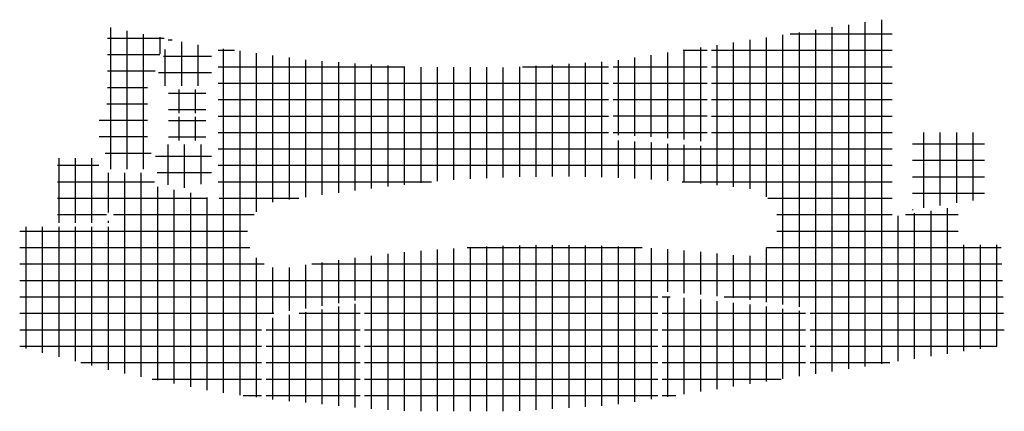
# Model space of a CAD drawing. Extents: x 6816 to 206124, y 11981 to 46770.
# Tile 1 of 4: x 6816 to 42723, y 11981 to 26274. Entities that reach past the tile are written whole.
import ezdxf

# ---------------------------------------------------------------- set-up
doc = ezdxf.new("R2010")
doc.units = 0
doc.header["$LTSCALE"] = 50
doc.layers.add('plafond', color=8, linetype='CONTINUOUS')

msp = doc.modelspace()

# ---------------------------------------------------------------- hatches: boundary and pattern name
at = {"layer": 'plafond', "linetype": 'Continuous'}
h = msp.add_hatch(dxfattribs=at)
h.set_pattern_fill('RASTER_600_0002', color=256, style=0, pattern_type=2)
h.set_pattern_definition([(0, (10736.16, 20804.27), (0, 600), []), (90, (10736.16, 20804.27), (-600, 0), [])])
h.paths.add_polyline_path([(9712, 23007.7), (9716, 21853.7), (9882.3, 21853.7), (9999, 20824.3), (11678, 20824.3), (11575.3, 21723), (11478.6, 21723), (11478.6, 23863), (11599.3, 23863), (12101.4, 25602.5), (10307.7, 25948.9), (10014.7, 26025.9), (10014, 23664.9), (10030.9, 23664.9), (9984.9, 23065.8)], flags=0)
h = msp.add_hatch(dxfattribs=at)
h.set_pattern_fill('RASTER_600_0002', color=256, style=0, pattern_type=2)
h.set_pattern_definition([(0, (13324.4, 24342.86), (0, 600), []), (90, (13324.4, 24342.86), (-600, 0), [])])
h.paths.add_polyline_path([(12237.6, 25571.2), (11745, 23863), (13808.2, 23863), (13808.2, 25264, -0.0068383)], flags=0)
h = msp.add_hatch(dxfattribs=at)
h.set_pattern_fill('RASTER_600_0002', color=256, style=0, pattern_type=2)
h.set_pattern_definition([(0, (13228.16, 23593), (0, 600), []), (90, (13228.16, 23593), (-600, 0), [])])
h.paths.add_polyline_path([(12248.2, 22863), (13608.2, 22863), (13608.2, 23723), (12248.2, 23723)], flags=0)
h = msp.add_hatch(dxfattribs=at)
h.set_pattern_fill('RASTER_600_0002', color=256, style=0, pattern_type=2)
h.set_pattern_definition([(0, (13228.16, 22593), (0, 600), []), (90, (13228.16, 22593), (-600, 0), [])])
h.paths.add_polyline_path([(12248.2, 21863), (13608.2, 21863), (13608.2, 22723), (12248.2, 22723)], flags=0)
h = msp.add_hatch(dxfattribs=at)
h.set_pattern_fill('RASTER_600_0002', color=256, style=0, pattern_type=2)
h.set_pattern_definition([(270, (39786.16, 21741.9), (600, 0), []), (2e-14, (39786.16, 21741.9), (0, 600), [])])
h.paths.add_polyline_path([(39371.2, 19338.9), (42004, 19741.7), (42004, 22156.9), (39371.2, 22156.9)], flags=0)
h = msp.add_hatch(dxfattribs=at)
h.set_pattern_fill('RASTER_600_0002', color=256, style=0, pattern_type=2)
h.set_pattern_definition([(0, (13428.16, 21293), (0, 600), []), (90, (13428.16, 21293), (-600, 0), [])])
h.paths.add_polyline_path([(11878.1, 20305.7), (13008.2, 20107.5), (13008.2, 20275.3), (13808.2, 20275.3), (13808.2, 21723), (11716.2, 21723)], flags=0)

# ---------------------------------------------------------------- linework, layer by layer
for p, q in [((38251.2, 13713.7), (38251.2, 26273.6)), ((35851.2, 13344.7), (35851.2, 25903.2)), ((36451.2, 13436.9), (36451.2, 25995.8)), ((37051.2, 13529.2), (37051.2, 26088.4)), ((37651.2, 13621.4), (37651.2, 26181)), ((33451.2, 20100.1), (33451.2, 25533.4)), ((34051.2, 19804.8), (34051.2, 25626.1)), ((34651.2, 15885.4), (34651.2, 25718.4)), ((34911.6, 25758.5), (38631.2, 25758.5)), ((35251.2, 15794.2), (35251.2, 25810.8)), ((14048.2, 25158.5), (14646.6, 25158.5)), ((14251.2, 12653.8), (14251.2, 25210.9)), ((31009.9, 25158.6), (31883.3, 25158.6)), ((31050.2, 21901.6), (31050.2, 25164.7)), ((31650.2, 21845.8), (31650.2, 25256)), ((32047.7, 25158.5), (38631.2, 25158.5)), ((32251.2, 20239.9), (32251.2, 25348)), ((32851.2, 20174.3), (32851.2, 25440.7)), ((14851.2, 12573.5), (14851.2, 25131.4)), ((15451.2, 19261.6), (15451.2, 25051.9)), ((16051.2, 19615.1), (16051.2, 24972.4)), ((16651.2, 19708.7), (16651.2, 24892.9)), ((17251.2, 19793.9), (17251.2, 24813.4)), ((28650.2, 22061.6), (28650.2, 24799.6)), ((29250.2, 22031.1), (29250.2, 24890.9)), ((29850.2, 21994.2), (29850.2, 24982.1)), ((30450.2, 21951.1), (30450.2, 25073.4)), ((14048.2, 24558.5), (20857.8, 24558.5)), ((17851.2, 19876.6), (17851.2, 24758.4)), ((18451.2, 19956.5), (18451.2, 24718.5)), ((19051.2, 20033.9), (19051.2, 24678.6)), ((19651.2, 20108.6), (19651.2, 24638.7)), ((20251.2, 20180.6), (20251.2, 24598.8)), ((20851.2, 20250.1), (20851.2, 24558.9)), ((21451.2, 20316.9), (21451.2, 24541)), ((22051.2, 20381.2), (22051.2, 24539.6)), ((22651.2, 20429.3), (22651.2, 24538.3)), ((23251.2, 20464.7), (23251.2, 24536.9)), ((23851.2, 20493.8), (23851.2, 24535.5)), ((24451.2, 20516.7), (24451.2, 24534.1)), ((25051.2, 20533.2), (25051.2, 24552.3)), ((25152.3, 24558.5), (28289.7, 24558.5)), ((25651.2, 20543.4), (25651.2, 24589.1)), ((26251.2, 20547.3), (26251.2, 24626)), ((26851.2, 20545), (26851.2, 24662.8)), ((27451.2, 20536.3), (27451.2, 24699.6)), ((28051.2, 20521.4), (28051.2, 24736.5)), ((28454.7, 24558.6), (31883.2, 24558.6)), ((32047.7, 24558.5), (38631.2, 24558.5)), ((14048.2, 23958.5), (28289.7, 23958.5)), ((28454.7, 23958.6), (31883.1, 23958.6)), ((32047.7, 23958.5), (38631.2, 23958.5)), ((14048.2, 23358.5), (28289.7, 23358.5)), ((28454.7, 23358.6), (31883, 23358.6)), ((32047.7, 23358.5), (38631.2, 23358.5)), ((14048.2, 22758.5), (28289.7, 22758.5)), ((28454.7, 22758.6), (31882.9, 22758.6)), ((32047.7, 22758.5), (38631.2, 22758.5)), ((14048.2, 22158.5), (28289.7, 22158.5)), ((28454.7, 22158.6), (31882.7, 22158.6)), ((32047.7, 22158.5), (38631.2, 22158.5)), ((14048.2, 21558.5), (38631.2, 21558.5)), ((28651.2, 20500.1), (28651.2, 21870)), ((29251.2, 20472.6), (29251.2, 21829.6)), ((29851.2, 20438.7), (29851.2, 21789.2)), ((30451.2, 20398.6), (30451.2, 21748.8)), ((31051.2, 20352.1), (31051.2, 21708.4)), ((31651.2, 20299.2), (31651.2, 21668.1)), ((8251.2, 18857.8), (8251.2, 21224.4)), ((8851.2, 18857.8), (8851.2, 21225)), ((9451.2, 18857.8), (9451.2, 21225.6)), ((8192.4, 20958.5), (9700.2, 20958.5)), ((14048.2, 20958.5), (38631.2, 20958.5)), ((10051.2, 19236.6), (10051.2, 20684.3)), ((10651.2, 13360.4), (10651.2, 20684.3)), ((11251.2, 13238.7), (11251.2, 20684.3)), ((8192.4, 20358.5), (11731.2, 20358.5)), ((11851.2, 13117), (11851.2, 20168.3)), ((14048.2, 20358.5), (21836.6, 20358.5)), ((30972.7, 20358.5), (38631.2, 20358.5)), ((8192.4, 19758.5), (13665.9, 19758.5)), ((12451.2, 12995.2), (12451.2, 20063.1)), ((13051.2, 12873.5), (13051.2, 19957.9)), ((13651.2, 12751.7), (13651.2, 19787.2)), ((14087.2, 19758.5), (16999.4, 19758.5)), ((34100.1, 19758.5), (38631.2, 19758.5)), ((40651.2, 14082.7), (40651.2, 19393.1)), ((8192.4, 19158.5), (9987, 19158.5)), ((10237, 19158.5), (15364.9, 19158.5)), ((34432.7, 19158.5), (38631.2, 19158.5)), ((38851.2, 13805.9), (38851.2, 19117.7)), ((39117.9, 19158.5), (41034.5, 19158.5)), ((39451.2, 13898.2), (39451.2, 19209.5)), ((40051.2, 13990.4), (40051.2, 19301.3)), ((7051.2, 14276.8), (7051.2, 18717.8)), ((7651.2, 14120.9), (7651.2, 18717.8)), ((8251.2, 13965), (8251.2, 18717.8)), ((8851.2, 13809.1), (8851.2, 18717.8)), ((9451.2, 13653.2), (9451.2, 18717.8)), ((10051.2, 18857.8), (10051.2, 18927.4)), ((10051.2, 13497.3), (10051.2, 18717.8)), ((6815.9, 18558.5), (15127.3, 18558.5)), ((34421.8, 18558.5), (41034.5, 18558.5)), ((6815.9, 17958.5), (15210, 17958.5)), ((23137.1, 17958.5), (29517.2, 17958.5)), ((23251.2, 11981.4), (23251.2, 17964.7)), ((23851.2, 11981.4), (23851.2, 17993.8)), ((24451.2, 11981.4), (24451.2, 18016.7)), ((25051.2, 11999.6), (25051.2, 18033.2)), ((25651.2, 12035), (25651.2, 18043.4)), ((26251.2, 12070.4), (26251.2, 18047.3)), ((26851.2, 12105.9), (26851.2, 18045)), ((27451.2, 12141.3), (27451.2, 18036.4)), ((28051.2, 12176.7), (28051.2, 18021.4)), ((28651.2, 12237.8), (28651.2, 18000.2)), ((29251.2, 12330), (29251.2, 17972.7)), ((34051.2, 15970.1), (34051.2, 17956)), ((34053.9, 17958.5), (42604.3, 17958.5)), ((41251.2, 14174.9), (41251.2, 18055)), ((41851.2, 14267.2), (41851.2, 18055)), ((42451.2, 14359.4), (42451.2, 18055)), ((19651.2, 12077.8), (19651.2, 17657.1)), ((20251.2, 12038.1), (20251.2, 17724.3)), ((20851.2, 11998.5), (20851.2, 17785.1)), ((21451.2, 11981.4), (21451.2, 17839.5)), ((22051.2, 11981.4), (22051.2, 17887.6)), ((22651.2, 11981.4), (22651.2, 17929.3)), ((29851.2, 12422.2), (29851.2, 17938.9)), ((30451.2, 16343.9), (30451.2, 17898.8)), ((31051.2, 16297.5), (31051.2, 17852.3)), ((31651.2, 16244.8), (31651.2, 17799.5)), ((32251.2, 16185.7), (32251.2, 17740.3)), ((32851.2, 16120.3), (32851.2, 17674.7)), ((33451.2, 16048.4), (33451.2, 17660.7)), ((6815.9, 17358.5), (15729.9, 17358.5)), ((15451.2, 12493.1), (15451.2, 17581.1)), ((17251.2, 15739.7), (17251.2, 17323.9)), ((17469.6, 17358.5), (42628, 17358.5)), ((17851.2, 15833.1), (17851.2, 17416.9)), ((18451.2, 15926.4), (18451.2, 17503.4)), ((19051.2, 16019.7), (19051.2, 17583.5)), ((16051.2, 15553.1), (16051.2, 17227.6)), ((16651.2, 15646.4), (16651.2, 17224.3)), ((6815.9, 16758.5), (42651.8, 16758.5)), ((6815.9, 16158.5), (30082.7, 16158.5)), ((30247.7, 16158.5), (30533.7, 16158.5)), ((30450.8, 12512.1), (30450.8, 16164.8)), ((32507.9, 16158.5), (42675.5, 16158.5)), ((18451.1, 12182.2), (18451.1, 15806.4)), ((19051.1, 12123.6), (19051.1, 15909.6)), ((31050.8, 12606), (31050.8, 16117.2)), ((31650.8, 12699.9), (31650.8, 16064.6)), ((32250.8, 12793.8), (32250.8, 16006.9)), ((32850.8, 12887.7), (32850.8, 15944.2)), ((33450.8, 12981.6), (33450.8, 15876.4)), ((34050.8, 13075.5), (34050.8, 15803.5)), ((6815.9, 15558.5), (16085.9, 15558.5)), ((16651.1, 12357.9), (16651.1, 15496.8)), ((17011.1, 15558.7), (19226.7, 15558.7)), ((17251.1, 12299.3), (17251.1, 15600)), ((17851.1, 12240.7), (17851.1, 15703.2)), ((19391.7, 15558.5), (30082.7, 15558.5)), ((30247.7, 15558.5), (35475.7, 15558.5)), ((34650.8, 13169.4), (34650.8, 15725.6)), ((35250.8, 13263.3), (35250.8, 15642.5)), ((35640.7, 15558.5), (42699.3, 15558.5)), ((16051.1, 12416.4), (16051.1, 15393.6)), ((6815.9, 14958.5), (15633.7, 14958.5)), ((15798.7, 14958.7), (19226.7, 14958.7)), ((19391.7, 14958.5), (30082.7, 14958.5)), ((30247.7, 14958.5), (35475.7, 14958.5)), ((35640.7, 14958.5), (42723, 14958.5)), ((6815.9, 14358.5), (15633.7, 14358.5)), ((15798.7, 14358.7), (19226.7, 14358.7)), ((19391.7, 14358.5), (30082.7, 14358.5)), ((30247.7, 14358.5), (35475.7, 14358.5)), ((35640.7, 14358.5), (42445.3, 14358.5)), ((9046, 13758.5), (15633.7, 13758.5)), ((15798.7, 13758.7), (19226.7, 13758.7)), ((19391.7, 13758.5), (30082.7, 13758.5)), ((30247.7, 13758.5), (35475.7, 13758.5)), ((35640.7, 13758.5), (38542.7, 13758.5)), ((11646.5, 13158.5), (15633.7, 13158.5)), ((15798.7, 13158.7), (19226.7, 13158.7)), ((19391.7, 13158.5), (30082.7, 13158.5)), ((30247.7, 13158.5), (34580.9, 13158.5)), ((14963, 12558.5), (15633.7, 12558.5)), ((15798.7, 12558.7), (19226.7, 12558.7)), ((19391.7, 12558.5), (30082.7, 12558.5)), ((30247.7, 12558.5), (30747.4, 12558.5))]:
    msp.add_line(p, q, dxfattribs=at)

doc.saveas('drawing.dxf')
